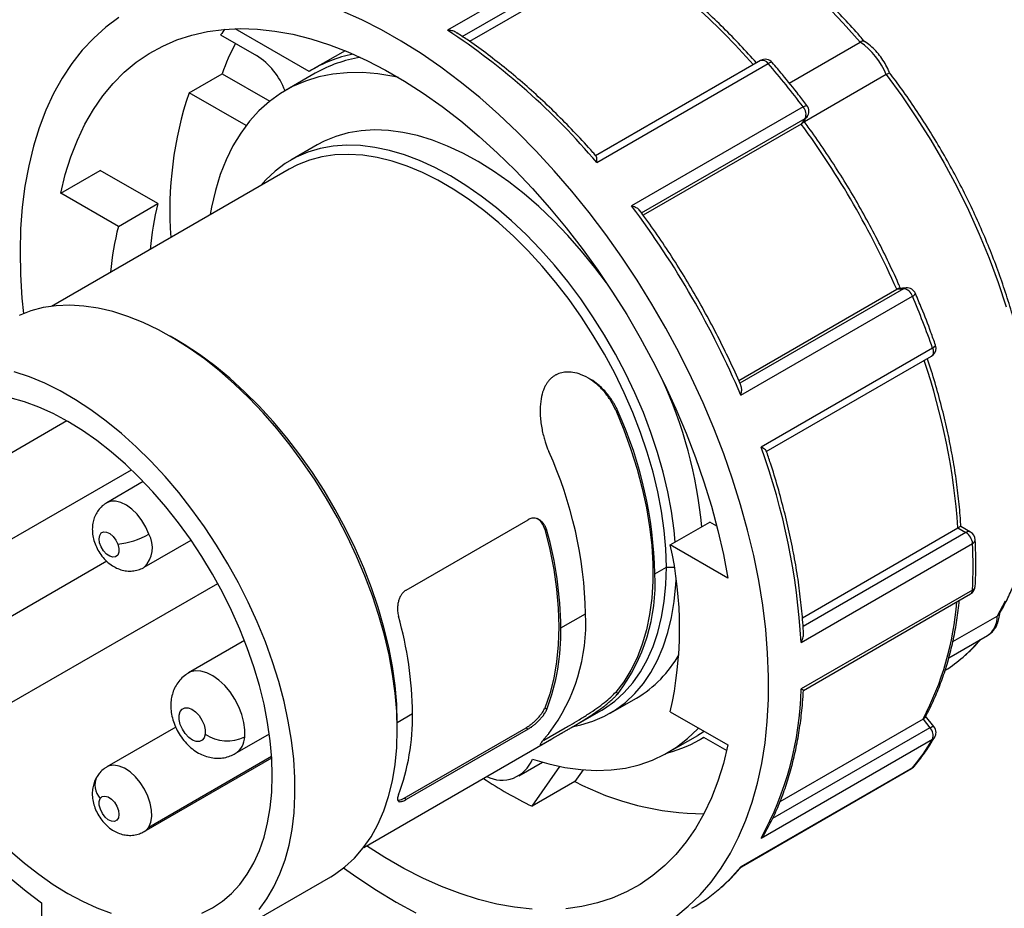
# Model space of a CAD drawing. Header units: inches. Extents: x 0 to 33, y 0 to 25.5.
# Tile 7 of 9: x 26 to 30.2, y 18.7 to 22.5. Entities that reach past the tile are written whole.
import ezdxf

# ---------------------------------------------------------------- set-up
doc = ezdxf.new("R2010")
doc.units = ezdxf.units.IN
doc.header["$LTSCALE"] = 3
doc.header["$MEASUREMENT"] = 0

msp = doc.modelspace()

# ---------------------------------------------------------------- linework, layer by layer
for p, q in [((28.563747, 22.846376), (27.839937, 22.428529)), ((27.90242, 22.402087), (28.590088, 22.799069)), ((28.590088, 22.760099), (27.933415, 22.381009)), ((26.882331, 22.409292), (27.034213, 22.321612)), ((27.256699, 22.254498), (26.943969, 22.435032)), ((29.282539, 22.20547), (29.581604, 22.378116)), ((27.407502, 22.341897), (27.272126, 22.263746)), ((29.161605, 22.300331), (28.464083, 21.89766)), ((28.47008, 21.869778), (29.19389, 22.287624)), ((26.749181, 22.164685), (26.888375, 22.24504)), ((26.888375, 22.24504), (27.089804, 22.128757)), ((27.281968, 22.246698), (27.156693, 22.174378)), ((29.691934, 22.240866), (29.346551, 22.04148)), ((26.989696, 22.025838), (26.749181, 22.164685)), ((29.34114, 22.104447), (28.61733, 21.686601)), ((28.659033, 21.657377), (29.350053, 22.056293)), ((29.333179, 22.032285), (28.666394, 21.647359)), ((29.350053, 22.056293), (29.333179, 22.032285)), ((29.340413, 22.038405), (29.358154, 22.063647)), ((27.289556, 21.944227), (27.178201, 21.879943)), ((27.172084, 21.842318), (26.167983, 21.262663)), ((26.207688, 21.740395), (26.374721, 21.836821)), ((26.617959, 21.696402), (26.374721, 21.836821)), ((26.450926, 21.599976), (26.207688, 21.740395)), ((26.450926, 21.599976), (26.617959, 21.696402)), ((29.069376, 20.949822), (29.735966, 21.334637)), ((29.765192, 21.33725), (29.074375, 20.938449)), ((29.735966, 21.334637), (29.765192, 21.33725)), ((29.775606, 21.340588), (29.744884, 21.337841)), ((29.078627, 20.887611), (29.802437, 21.305457)), ((26.695806, 21.121236), (26.669363, 21.136506)), ((29.887452, 21.086341), (29.163642, 20.668494)), ((29.184892, 20.649411), (29.882312, 21.052023)), ((28.55022, 20.823644), (28.560258, 20.817849)), ((26.23364, 20.778923), (25.834243, 20.548356)), ((25.991711, 20.275584), (26.505899, 20.572419)), ((26.556166, 20.522409), (26.402271, 20.433567)), ((27.665786, 20.064581), (28.180804, 20.361895)), ((28.78053, 20.255124), (28.947563, 20.35155)), ((28.976929, 20.334598), (28.947563, 20.35155)), ((29.337837, 19.94792), (29.994752, 20.327149)), ((29.994752, 20.327149), (30.0285, 20.307667)), ((30.048183, 20.309616), (30.006748, 20.333536)), ((28.250488, 20.321657), (28.259411, 20.316506)), ((30.0285, 20.307667), (29.340997, 19.91078)), ((26.559738, 20.160796), (26.757752, 20.275107)), ((29.023769, 20.114706), (28.78053, 20.255124)), ((29.332488, 19.843355), (30.056298, 20.261202)), ((26.402223, 20.18655), (25.834243, 19.858663)), ((28.715363, 20.133584), (28.764081, 20.161709)), ((28.764081, 20.161709), (28.797147, 20.161709)), ((25.991711, 19.585892), (26.870141, 20.092998)), ((30.056298, 20.064858), (29.332488, 19.647012)), ((29.342685, 19.641264), (30.048183, 20.04854)), ((28.318659, 19.904572), (28.423055, 19.964839)), ((29.972571, 19.846796), (30.15972, 19.954834)), ((29.955553, 19.777953), (30.119105, 19.87237)), ((26.983393, 19.851203), (26.747567, 19.715063)), ((28.560258, 19.6284), (28.55022, 19.634194)), ((28.526516, 19.544339), (28.637872, 19.608623)), ((27.628256, 19.506011), (27.692285, 19.542974)), ((28.259411, 19.561045), (28.250488, 19.566196)), ((28.311607, 19.454369), (28.490874, 19.557858)), ((28.78053, 19.551099), (29.023769, 19.41068)), ((27.628256, 19.475476), (27.628256, 19.506011)), ((29.847322, 19.519709), (29.243321, 19.171027)), ((29.847322, 19.519709), (29.876548, 19.483352)), ((29.893313, 19.488214), (29.858148, 19.531959)), ((26.693244, 19.485596), (26.402271, 19.317621)), ((26.944401, 19.374099), (27.088326, 19.457185)), ((27.656619, 19.185823), (28.171637, 19.483137)), ((28.180804, 19.477845), (27.665786, 19.180531)), ((28.171637, 19.483137), (28.180804, 19.477845)), ((28.246319, 19.430317), (28.336411, 19.482326)), ((28.770735, 19.378472), (28.89601, 19.450792)), ((29.876548, 19.483352), (29.2116, 19.099486)), ((27.486774, 18.978203), (28.280446, 19.436381)), ((28.905851, 19.433744), (28.921575, 19.442821)), ((28.921278, 19.442992), (29.018532, 19.386849)), ((29.163642, 19.016818), (29.887452, 19.434665)), ((26.559738, 19.04485), (27.098412, 19.355819)), ((26.579325, 19.064107), (27.09792, 19.363485)), ((28.140865, 19.280108), (28.240865, 19.337838)), ((28.196879, 19.15169), (28.314887, 19.319593)), ((28.412493, 19.305468), (28.377832, 19.256152)), ((29.802437, 19.313704), (29.078627, 18.895858)), ((29.080627, 18.896032), (29.798795, 19.310622)), ((28.377832, 19.256152), (28.196879, 19.15169)), ((27.665786, 19.180531), (27.656619, 19.185823)), ((29.079775, 18.895455), (29.345627, 19.048928)), ((29.345627, 19.048928), (29.347675, 19.050195)), ((29.346794, 19.049687), (29.345627, 19.048928)), ((29.078627, 18.895858), (29.08036, 18.896471)), ((26.9158, 18.6054), (27.347302, 18.854501)), ((26.12635, 18.744323), (26.12635, 18.669323))]:
    msp.add_line(p, q)
at = {"flags": 128}
for points in [[(28.128016, 23.051016), (28.157791, 23.060488), (28.222505, 23.076031), (28.289809, 23.085578), (28.359468, 23.089095), (28.431241, 23.08657), (28.504877, 23.078011), (28.580119, 23.063448), (28.656705, 23.042933), (28.734368, 23.016537), (28.812839, 22.984351), (28.891843, 22.946488), (28.971104, 22.903079), (29.050348, 22.854277), (29.129298, 22.800251), (29.207678, 22.741188), (29.285216, 22.677296), (29.361641, 22.608797), (29.436687, 22.535929), (29.510094, 22.458946), (29.581604, 22.378116)], [(28.803146, 18.686673), (28.856537, 18.729964), (28.906463, 18.778408), (28.952785, 18.831871), (28.995373, 18.890202), (29.034109, 18.95324), (29.068884, 19.020808), (29.099601, 19.092717), (29.126175, 19.168767), (29.148531, 19.248745), (29.166607, 19.332428), (29.180352, 19.419583), (29.189728, 19.509965), (29.194708, 19.603323), (29.19528, 19.699395), (29.191441, 19.797915), (29.183202, 19.898605), (29.170586, 20.001186), (29.153628, 20.105371), (29.132375, 20.210868), (29.106888, 20.317384), (29.077237, 20.424621), (29.043504, 20.532279), (29.005785, 20.640058), (28.964184, 20.747656), (28.918817, 20.854774), (28.869812, 20.961113), (28.817305, 21.066375), (28.761443, 21.170266), (28.702381, 21.272496), (28.640285, 21.37278), (28.575328, 21.470838), (28.507692, 21.566396), (28.437564, 21.659187), (28.365142, 21.748952), (28.290627, 21.835441), (28.214228, 21.918411), (28.136157, 21.997631), (28.056633, 22.072881), (27.975878, 22.143949), (27.894117, 22.210638), (27.811579, 22.27276), (27.728494, 22.330144), (27.645094, 22.382628), (27.561612, 22.430065), (27.478282, 22.472324), (27.395334, 22.509287)], [(26.453108, 22.481952), (26.398224, 22.440991), (26.346741, 22.394821), (26.298801, 22.343571), (26.254538, 22.287383), (26.214077, 22.226416), (26.177529, 22.160838), (26.144997, 22.090834), (26.116573, 22.016598), (26.092334, 21.938339), (26.07235, 21.856273), (26.056675, 21.770632), (26.045353, 21.681653), (26.038417, 21.589586), (26.035885, 21.494687), (26.037765, 21.397222), (26.044051, 21.297462), (26.05039, 21.232445)], [(26.207688, 21.740395), (26.226803, 21.819171), (26.250212, 21.894104), (26.27784, 21.964962), (26.309603, 22.031525), (26.345403, 22.09359), (26.385128, 22.150962), (26.428657, 22.203466), (26.475854, 22.250938), (26.526575, 22.293233), (26.580661, 22.330219), (26.637946, 22.361783), (26.698253, 22.387826), (26.761395, 22.408268), (26.827178, 22.423046), (26.895398, 22.432114)], [(26.895398, 22.432114), (26.965496, 22.435442), (27.037585, 22.433078), (27.111442, 22.425029), (27.186844, 22.411319), (27.263557, 22.391991), (27.341349, 22.367104), (27.419981, 22.336734), (27.499211, 22.300973), (27.578798, 22.259932), (27.658498, 22.213735), (27.738067, 22.162525), (27.817262, 22.106458), (27.89584, 22.045705), (27.973561, 21.980453), (28.050186, 21.910901), (28.125482, 21.837262), (28.199218, 21.759761), (28.271168, 21.678637), (28.341112, 21.594136), (28.408836, 21.506517), (28.474132, 21.41605), (28.536802, 21.32301), (28.596652, 21.227682), (28.653501, 21.130359), (28.707173, 21.031337), (28.757505, 20.93092), (28.804342, 20.829416), (28.847541, 20.727135), (28.886971, 20.62439), (28.92251, 20.521495), (28.954049, 20.418766), (28.981493, 20.316516), (29.004756, 20.215059), (29.023769, 20.114706)], [(29.211145, 22.291898), (29.209885, 22.292723), (29.207233, 22.292948), (29.203585, 22.292146), (29.199079, 22.290349), (29.19389, 22.287624)], [(27.633625, 22.228699), (27.613184, 22.233126), (27.546097, 22.244157), (27.480637, 22.249469), (27.417059, 22.249042), (27.355612, 22.242877), (27.296533, 22.230998), (27.240054, 22.213452), (27.186395, 22.190307), (27.135764, 22.161653), (27.088359, 22.127602), (27.044365, 22.088286), (27.003953, 22.043859), (26.96728, 21.994493), (26.93449, 21.940382), (26.90571, 21.881736), (26.881052, 21.818783), (26.860613, 21.751768), (26.844471, 21.680954), (26.838968, 21.650014)], [(29.691934, 22.240866), (29.757348, 22.151363), (29.820005, 22.059085), (29.879686, 21.964354), (29.936182, 21.8675), (29.989298, 21.76886), (30.038849, 21.668778), (30.08466, 21.567602), (30.126574, 21.465686), (30.164444, 21.363384), (30.198137, 21.261053)], [(29.34114, 22.104447), (29.346279, 22.107234), (29.350637, 22.109215), (29.354045, 22.110315), (29.356374, 22.110492), (29.357407, 22.109951)], [(29.358154, 22.063647), (29.35502, 22.060005), (29.350053, 22.056293)], [(28.511132, 21.361906), (28.46261, 21.426714), (28.406238, 21.496239), (28.34782, 21.562435), (28.287626, 21.624998), (28.225935, 21.683636), (28.163031, 21.738081), (28.099205, 21.788079), (28.034753, 21.833399), (27.969973, 21.873833), (27.905163, 21.909192), (27.840625, 21.939314), (27.776655, 21.964059), (27.713551, 21.983314), (27.651602, 21.996988), (27.591098, 22.005018), (27.532315, 22.007369), (27.475528, 22.004027), (27.420998, 21.99501), (27.368976, 21.980359), (27.319705, 21.960141), (27.289556, 21.944227)], [(28.801643, 20.267312), (28.796958, 20.316761), (28.785896, 20.397236), (28.770481, 20.479178), (28.750786, 20.562207), (28.726902, 20.645935), (28.69894, 20.729972), (28.667031, 20.813926), (28.631323, 20.897405), (28.591984, 20.98002), (28.549196, 21.061386), (28.50316, 21.141124), (28.454088, 21.218862), (28.402212, 21.294238), (28.347772, 21.366899), (28.291021, 21.436507), (28.232226, 21.502738), (28.17166, 21.565284), (28.109604, 21.623851), (28.04635, 21.678167), (27.982191, 21.72798), (27.917426, 21.773056), (27.852358, 21.813185), (27.787291, 21.848182), (27.722526, 21.877881), (27.658367, 21.902145), (27.595112, 21.920861), (27.533057, 21.933941), (27.472491, 21.941324), (27.413695, 21.942977), (27.356945, 21.938891), (27.302505, 21.929085), (27.250628, 21.913605), (27.201557, 21.892523), (27.15552, 21.865938), (27.112733, 21.833974), (27.073393, 21.796779), (27.052631, 21.773359)], [(28.764081, 20.161709), (28.761809, 20.238143), (28.755005, 20.316828), (28.743701, 20.397381), (28.727953, 20.479408), (28.707838, 20.56251), (28.683453, 20.646282), (28.654917, 20.730317), (28.62237, 20.814204), (28.58597, 20.897536), (28.545893, 20.979905), (28.502337, 21.060911), (28.455511, 21.14016), (28.405646, 21.217264), (28.352983, 21.291849), (28.29778, 21.36355), (28.240305, 21.43202), (28.180838, 21.496923), (28.119669, 21.557944), (28.057096, 21.614786), (27.993424, 21.667172), (27.928963, 21.714846), (27.864027, 21.757577), (27.798932, 21.795155), (27.733996, 21.827398), (27.669535, 21.854149), (27.605862, 21.875278), (27.543289, 21.890681), (27.482121, 21.900284), (27.422654, 21.90404), (27.365178, 21.90193), (27.309975, 21.893964), (27.257312, 21.880183), (27.207447, 21.860652), (27.172084, 21.842318)], [(29.765192, 21.33725), (29.770891, 21.339696), (29.775606, 21.340588)], [(27.628256, 19.475476), (27.626066, 19.551535), (27.619507, 19.629776), (27.608608, 19.70984), (27.59342, 19.791362), (27.574011, 19.87397), (27.55047, 19.957286), (27.522905, 20.04093), (27.491442, 20.124521), (27.456224, 20.207676), (27.417412, 20.290015), (27.375184, 20.371163), (27.329732, 20.450749), (27.281263, 20.52841), (27.23, 20.603791), (27.176175, 20.676547), (27.120036, 20.746348), (27.061838, 20.812873), (27.001847, 20.875819), (26.940337, 20.934898), (26.877589, 20.989842), (26.813889, 21.040398), (26.749529, 21.086337), (26.684802, 21.127447), (26.620004, 21.163542), (26.55543, 21.194457), (26.491376, 21.220051), (26.428134, 21.240206), (26.365993, 21.254831), (26.305236, 21.263858), (26.246142, 21.267248), (26.188979, 21.264983), (26.13401, 21.257075), (26.081484, 21.243559), (26.031642, 21.224498)], [(27.628256, 19.506011), (27.625984, 19.582445), (27.61918, 19.66113), (27.607876, 19.741683), (27.592128, 19.82371), (27.572013, 19.906812), (27.547628, 19.990585), (27.519092, 20.074619), (27.486545, 20.158506), (27.450145, 20.241838), (27.410068, 20.324207), (27.366511, 20.405213), (27.319686, 20.484462), (27.269821, 20.561566), (27.217158, 20.636151), (27.161955, 20.707852), (27.10448, 20.776322), (27.045013, 20.841225), (26.983844, 20.902247), (26.921271, 20.959089), (26.857599, 21.011474), (26.793138, 21.059148), (26.728201, 21.101879), (26.695806, 21.121236)], [(29.887452, 21.086341), (29.889382, 21.079563), (29.890353, 21.07302), (29.890331, 21.066946), (29.889315, 21.06156), (29.887343, 21.057054), (29.884484, 21.05359), (29.882312, 21.052023)], [(29.887452, 21.086341), (29.892406, 21.089472), (29.896216, 21.092474), (29.898735, 21.095232), (29.899866, 21.09764), (29.899782, 21.099142)], [(27.044791, 18.715865), (27.078119, 18.761318), (27.107564, 18.811477), (27.13299, 18.86611), (27.154281, 18.924966), (27.171336, 18.987772), (27.184079, 19.054238), (27.192449, 19.124057), (27.196409, 19.196906), (27.19594, 19.272449), (27.191044, 19.350338), (27.181743, 19.430211), (27.168082, 19.5117), (27.150122, 19.594429), (27.127946, 19.678015), (27.101658, 19.762073), (27.071379, 19.846213), (27.037249, 19.930048), (26.999424, 20.01319), (26.958081, 20.095254), (26.913409, 20.175862), (26.865616, 20.254642), (26.814922, 20.331228), (26.761561, 20.405268), (26.705781, 20.47642), (26.647837, 20.544355), (26.587999, 20.608758), (26.526543, 20.669333), (26.463753, 20.725799), (26.399918, 20.777896), (26.335333, 20.825383), (26.270298, 20.86804), (26.205112, 20.905671), (26.140077, 20.938102), (26.075492, 20.965183), (26.011657, 20.986788)], [(27.100709, 19.28182), (27.098511, 19.354184), (27.091925, 19.428717), (27.080987, 19.505041), (27.065752, 19.582766), (27.046297, 19.661496), (27.022721, 19.74083), (26.995146, 19.820364), (26.96371, 19.899692), (26.928576, 19.97841), (26.88992, 20.056118), (26.847941, 20.132418), (26.802853, 20.206923), (26.754884, 20.279252), (26.70428, 20.349038), (26.651299, 20.415924), (26.59621, 20.479569), (26.539294, 20.53965), (26.480841, 20.59586), (26.42115, 20.647912), (26.360523, 20.695542), (26.299271, 20.738507), (26.237705, 20.776587), (26.176139, 20.80959), (26.114887, 20.837345), (26.05426, 20.859713), (25.994569, 20.876579)], [(28.55022, 20.823644), (28.584148, 20.741046), (28.614203, 20.658114), (28.64024, 20.575249), (28.662132, 20.492852), (28.679774, 20.41132), (28.693081, 20.331048), (28.701988, 20.252424), (28.706452, 20.175827), (28.706452, 20.101629), (28.701988, 20.030187), (28.693081, 19.961846), (28.679774, 19.896938), (28.662132, 19.835775), (28.64024, 19.778654), (28.614203, 19.725851), (28.584148, 19.67762), (28.55022, 19.634194)], [(26.579325, 20.300791), (26.566308, 20.330593), (26.549562, 20.358934), (26.529819, 20.384577), (26.507944, 20.406399), (26.484891, 20.423449), (26.461668, 20.43498), (26.43929, 20.440489), (26.418735, 20.439734), (26.402193, 20.433523)], [(26.448278, 20.258358), (26.452645, 20.240785), (26.452544, 20.22497), (26.447985, 20.212626), (26.439463, 20.205092), (26.4279, 20.203183), (26.41455, 20.207106), (26.400859, 20.216436), (26.388311, 20.230163), (26.378266, 20.246798), (26.371813, 20.26454), (26.36965, 20.281464), (26.372012, 20.295738), (26.378643, 20.305815), (26.388825, 20.310602), (26.401454, 20.309581), (26.415161, 20.302863), (26.428462, 20.291175), (26.439914, 20.275784), (26.448278, 20.258358)], [(28.250488, 20.321657), (28.271872, 20.236166), (28.288621, 20.151756), (28.300648, 20.06887), (28.307889, 19.987941), (28.310307, 19.909394), (28.307889, 19.833637), (28.300648, 19.761069), (28.288621, 19.692069), (28.271872, 19.626998), (28.250488, 19.566196)], [(28.490874, 19.557858), (28.502337, 19.564709), (28.545893, 19.595426), (28.58597, 19.631524), (28.62237, 19.672828), (28.654917, 19.719137), (28.683453, 19.770226), (28.707838, 19.825844), (28.727953, 19.885721), (28.743701, 19.949566), (28.755005, 20.017068), (28.761809, 20.087897), (28.764081, 20.161709)], [(28.371422, 19.4889), (28.402212, 19.495198), (28.454088, 19.510677), (28.50316, 19.531759), (28.549196, 19.558344), (28.591984, 19.590309), (28.631323, 19.627504), (28.667031, 19.669756), (28.69894, 19.716868), (28.726902, 19.768621), (28.750786, 19.824773), (28.770481, 19.885062), (28.785896, 19.949207), (28.796958, 20.01691), (28.803616, 20.087854), (28.804693, 20.108416)], [(30.193967, 20.017641), (30.15972, 19.954834)], [(30.08771, 19.854246), (30.051215, 19.814529), (30.016019, 19.781571)], [(26.984141, 19.445236), (26.984905, 19.474443), (26.980939, 19.506039), (26.972377, 19.538947), (26.959511, 19.572047), (26.942779, 19.604212), (26.922751, 19.634346), (26.900108, 19.661423), (26.875623, 19.684522), (26.850128, 19.702854), (26.824491, 19.715797), (26.799587, 19.72291), (26.776263, 19.723949), (26.755313, 19.718881), (26.747702, 19.715141)], [(26.81773, 19.45663), (26.81358, 19.441365), (26.805289, 19.430555), (26.793529, 19.425077), (26.779252, 19.425375), (26.763616, 19.431424), (26.747886, 19.442735), (26.733338, 19.458391), (26.72115, 19.477123), (26.712309, 19.497415), (26.707532, 19.517621), (26.707205, 19.536106), (26.711355, 19.551372), (26.719646, 19.562181), (26.731406, 19.567659), (26.745683, 19.567361), (26.761319, 19.561312), (26.777048, 19.550001), (26.791597, 19.534346), (26.803785, 19.515613), (26.812626, 19.495322), (26.817403, 19.475115), (26.81773, 19.45663)], [(27.347302, 18.854501), (27.363143, 18.864084), (27.40729, 18.895885), (27.447899, 18.933119), (27.484774, 18.975609), (27.517739, 19.02315), (27.546635, 19.075515), (27.571325, 19.132452), (27.591688, 19.193688), (27.607629, 19.25893), (27.61907, 19.327865), (27.625956, 19.400163), (27.628256, 19.475476)], [(28.19871, 19.350964), (28.267938, 19.330443), (28.33598, 19.315556), (28.402572, 19.30636), (28.467454, 19.302893), (28.530373, 19.305166), (28.591085, 19.313173), (28.649352, 19.32688), (28.704948, 19.346235), (28.757655, 19.371163), (28.80727, 19.401566), (28.853597, 19.437325), (28.896457, 19.478303), (28.900024, 19.482117)], [(28.924132, 19.4682), (28.918668, 19.464629), (28.89601, 19.450792)], [(29.876548, 19.483352), (29.881712, 19.486107), (29.886142, 19.487995), (29.889668, 19.488943), (29.892156, 19.488915), (29.893313, 19.488214)], [(29.023769, 19.41068), (29.004725, 19.332164), (28.981417, 19.257463), (28.953917, 19.186809), (28.922309, 19.120418), (28.88669, 19.058494), (28.84717, 19.001227), (28.80387, 18.948792), (28.756923, 18.901351), (28.706472, 18.859049), (28.652673, 18.822016), (28.595691, 18.790366), (28.535701, 18.764196), (28.472887, 18.743586), (28.407442, 18.728599), (28.339566, 18.719283)], [(26.579325, 19.064107), (26.588046, 19.083997), (26.592088, 19.108138), (26.591276, 19.135473), (26.585644, 19.164808), (26.575439, 19.194861), (26.561107, 19.224319), (26.543274, 19.251893), (26.522719, 19.27638), (26.500341, 19.296708), (26.477118, 19.311989), (26.454065, 19.321556), (26.432189, 19.324991), (26.412447, 19.322142), (26.402325, 19.317652)], [(29.802437, 19.313704), (29.799155, 19.310837), (29.798795, 19.310622)], [(29.802437, 19.313704), (29.80742, 19.317436), (29.809316, 19.319465)], [(26.802853, 18.700615), (26.847941, 18.723062), (26.88992, 18.750894), (26.928576, 18.783971), (26.96371, 18.822124), (26.995146, 18.865157), (27.022721, 18.912853), (27.046297, 18.964968), (27.065752, 19.021236), (27.080987, 19.08137), (27.091925, 19.145065), (27.098511, 19.211995), (27.100709, 19.28182)], [(26.374537, 19.184981), (26.3829, 19.192751), (26.394353, 19.194919), (26.407653, 19.19125), (26.421361, 19.182143), (26.433989, 19.168583), (26.444171, 19.15204), (26.450802, 19.134307), (26.453164, 19.117306), (26.451001, 19.102879), (26.444548, 19.092588), (26.434503, 19.087551), (26.421955, 19.088311), (26.408265, 19.094788), (26.394915, 19.106278), (26.383352, 19.121537), (26.374829, 19.138912), (26.37027, 19.156519), (26.370169, 19.172451), (26.374537, 19.184981)], [(26.559582, 19.04476), (26.566308, 19.049335), (26.579325, 19.064107)], [(25.994569, 18.964184), (26.05426, 18.912131), (26.114887, 18.864501), (26.176139, 18.821537), (26.237705, 18.783456), (26.299271, 18.750454), (26.360523, 18.722698), (26.42115, 18.70033)], [(28.197364, 18.717754), (28.123474, 18.725548), (28.048026, 18.73902), (27.971251, 18.758129), (27.893384, 18.782818), (27.814665, 18.81301), (27.735335, 18.848612), (27.655638, 18.889515), (27.575818, 18.935594), (27.498608, 18.985035)], [(27.401799, 18.891481), (27.456742, 18.852222), (27.539995, 18.796997), (27.62346, 18.746738), (27.706904, 18.701586)], [(29.078627, 18.895858), (29.032022, 18.844673), (28.989903, 18.805196)], [(25.998261, 18.845848), (26.061899, 18.792805), (26.12635, 18.744323)]]:
    msp.add_lwpolyline(points, dxfattribs=at)
for centre, radius, start, end in [((27.017586, 20.433099), 2.808503, 41.19074, 55.950609), ((27.486428, 21.939321), 0.765379, 139.871226, 142.118066), ((26.237195, 19.9863), 2.921175, 40.148206, 56.72463), ((27.815995, 21.905716), 0.987734, 151.782219, 159.907439), ((29.409253, 22.126599), 0.304902, 22.009767, 55.579376), ((26.869596, 22.065894), 0.304122, 20.612506, 57.22879), ((27.552251, 21.776231), 0.562219, 101.345474, 121.714607), ((27.561641, 21.757302), 0.563671, 99.145362, 119.746512), ((29.181289, 22.266234), 0.03937, 40.677748, 119.997312), ((29.169147, 22.272124), 0.029197, 32.064652, 104.969666), ((26.454459, 19.934719), 3.611184, 36.929773, 40.659371), ((28.216764, 21.670375), 1.548593, 161.385492, 184.311823), ((29.325943, 22.086285), 0.03937, 0, 36.946459), ((29.30754, 22.073327), 0.045798, 338.165862, 42.805976), ((29.325943, 22.086285), 0.03937, 324.899329, 0), ((26.35137, 19.845638), 3.69765, 23.746324, 36.253676), ((27.796333, 21.394856), 1.216345, 165.646006, 174.884744), ((25.548943, 19.382406), 3.837227, 23.095418, 36.904582), ((27.6293, 21.29843), 1.216345, 165.646006, 174.884744), ((29.758692, 21.291923), 0.045791, 17.191429, 81.839134), ((29.779112, 21.301374), 0.03937, 23.053698, 95.109518), ((29.795017, 21.326914), 0.022703, 289.076352, 333.518696), ((26.479778, 19.890253), 3.611491, 19.340987, 23.070373), ((29.862628, 21.086119), 0.03937, 299.997312, 0), ((29.862628, 21.086119), 0.03937, 0, 19.322621), ((27.192789, 20.128694), 2.808982, 4.051321, 18.809706), ((27.014841, 20.15642), 1.906224, 5.272764, 24.856336), ((26.950428, 20.093232), 1.765396, 1.309758, 24.233478), ((26.4156, 19.676324), 2.921666, 3.277379, 19.851936), ((26.65812, 19.924486), 1.765396, 1.309758, 24.233478), ((26.413013, 20.590841), 0.334348, 276.054411, 299.829656), ((26.478261, 20.243497), 0.116175, 314.727052, 29.549411), ((26.742539, 19.888109), 1.576206, 0.598452, 15.770795), ((30.040032, 20.291569), 0.019802, 65.692881, 125.617577), ((29.99554, 20.2564), 0.060948, 4.518529, 57.262793), ((30.0285, 20.27552), 0.03937, 2.601908, 60.002688), ((27.227289, 19.903112), 1.59263, 347.230701, 12.769299), ((30.049004, 20.278605), 0.01887, 292.740759, 356.055195), ((27.952649, 20.16303), 2.105938, 357.328096, 2.671904), ((27.946556, 20.093225), 0.769866, 322.859284, 3.00504), ((30.0285, 20.082636), 0.03937, 299.997312, 357.254232), ((30.047668, 20.083243), 0.020309, 295.145795, 352.978357), ((30.037442, 20.064058), 0.018873, 304.688484, 2.430615), ((28.700907, 20.118846), 1.293534, 332.407611, 355.400173), ((26.116165, 19.526511), 1.576206, 0.598452, 15.770795), ((27.654248, 19.924479), 0.769866, 322.859284, 3.00504), ((30.068514, 19.94852), 0.091424, 303.598022, 3.960262), ((27.388586, 19.888108), 0.930219, 339.414924, 1.014175), ((28.387773, 20.03146), 0.491264, 300.603407, 330.965203), ((29.593463, 20.266524), 0.643221, 302.890234, 311.066796), ((27.962645, 19.676315), 1.370157, 331.22774, 358.774532), ((26.762212, 19.526509), 0.930219, 339.414924, 1.014175), ((26.910646, 19.59276), 0.164817, 235.684275, 296.482007), ((29.841708, 19.449985), 0.048241, 341.483885, 43.763051), ((29.862628, 19.463547), 0.03937, 0, 38.794572), ((29.862628, 19.463547), 0.03937, 329.495617, 0), ((26.895584, 19.448045), 0.088601, 303.375998, 358.183435), ((28.628726, 19.91467), 0.555038, 284.699191, 301.808727), ((29.110776, 19.89018), 0.900399, 320.189975, 329.608682), ((29.875348, 19.45614), 0.024651, 299.405908, 329.322602), ((28.069294, 19.400641), 0.138623, 242.562811, 339.000486), ((29.779112, 19.344718), 0.03937, 299.997312, 320.080309), ((26.431375, 19.240714), 0.079603, 152.469961, 224.437761), ((29.032937, 20.848713), 1.891792, 236.592793, 243.772298), ((28.928597, 20.305505), 1.185109, 242.306721, 269.695825), ((28.494993, 19.373167), 0.753344, 300.025685, 311.067738)]:
    msp.add_arc(centre, radius, start, end)
msp.add_ellipse((30.093386, 22.005859), major_axis=(-0.509719, 1.442633), ratio=0.66654966, start_param=3.2649542, end_param=6.17571946)
for points, knots in [([(29.601064, 22.379625), (29.594373, 22.387506), (29.566162, 22.420731), (29.515136, 22.477152), (29.447492, 22.547449), (29.378369, 22.614191), (29.308034, 22.677289), (29.236666, 22.736526), (29.164472, 22.791734), (29.091653, 22.842744), (29.018415, 22.8894), (28.944964, 22.931558), (28.871509, 22.969082), (28.798261, 23.001851), (28.725435, 23.029753), (28.653249, 23.052691), (28.581922, 23.070581), (28.511676, 23.083359), (28.442735, 23.090978), (28.375331, 23.093401), (28.309665, 23.090669), (28.246032, 23.082638), (28.186776, 23.07046), (28.149931, 23.058448), (28.132694, 23.052829)], [0, 0, 0, 0, 0.01468462, 0.06191119, 0.10915144, 0.156404, 0.20367022, 0.25095121, 0.29824772, 0.34555994, 0.39288733, 0.44022826, 0.4875797, 0.53493648, 0.58228836, 0.6296239, 0.67692813, 0.7241825, 0.7713654, 0.81845356, 0.86542463, 0.91226073, 0.95895261, 1, 1, 1, 1]), ([(29.144893, 22.290683), (29.122409, 22.315509), (29.076435, 22.366271), (29.004989, 22.438849), (28.931277, 22.509213), (28.856338, 22.575802), (28.780411, 22.63858), (28.703659, 22.697162), (28.643883, 22.739651), (28.609714, 22.761937), (28.601444, 22.767331)], [0, 0, 0, 0, 0.13147235, 0.26882439, 0.40620688, 0.54362277, 0.68107444, 0.81856345, 0.95609018, 1, 1, 1, 1]), ([(27.879677, 22.416676), (27.878082, 22.417942), (27.872168, 22.422638), (27.858046, 22.426785), (27.845981, 22.427947), (27.839937, 22.428529)], [0, 0, 0, 0, 0.15552625, 0.57694592, 1, 1, 1, 1]), ([(28.467484, 21.896778), (28.462846, 21.902121), (28.434656, 21.934587), (28.381712, 21.992067), (28.308123, 22.067699), (28.233072, 22.139717), (28.156834, 22.208079), (28.07957, 22.272626), (28.001458, 22.333), (27.934812, 22.381105), (27.894155, 22.407667), (27.879893, 22.416984)], [0, 0, 0, 0, 0.02543862, 0.15458878, 0.28376958, 0.41297715, 0.5422141, 0.67148254, 0.80078393, 0.93011879, 1, 1, 1, 1]), ([(29.598932, 22.38073), (29.598579, 22.381195), (29.597056, 22.383201), (29.590903, 22.382554), (29.584703, 22.379595), (29.581604, 22.378116)], [0, 0, 0, 0, 0.13133259, 0.56579942, 1, 1, 1, 1]), ([(29.70601, 22.249045), (29.704675, 22.252336), (29.699256, 22.265693), (29.687223, 22.288505), (29.669057, 22.3162), (29.648192, 22.341411), (29.625155, 22.363298), (29.608451, 22.375854), (29.599634, 22.381085), (29.599304, 22.38128)], [0, 0, 0, 0, 0.06048089, 0.24548086, 0.43061668, 0.61639014, 0.80348471, 0.99265929, 1, 1, 1, 1]), ([(29.357408, 22.109949), (29.34574, 22.125305), (29.311932, 22.169799), (29.263194, 22.230614), (29.225505, 22.27499), (29.211146, 22.291896)], [0, 0, 0, 0, 0.24598109, 0.71274271, 1, 1, 1, 1]), ([(29.691934, 22.240866), (29.695584, 22.242974), (29.702884, 22.247191), (29.706705, 22.249391), (29.705905, 22.249004), (29.705804, 22.248955)], [0, 0, 0, 0, 0.466120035, 0.932502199, 1, 1, 1, 1]), ([(30.168324, 19.963268), (30.171594, 19.968648), (30.186272, 19.99279), (30.209774, 20.038537), (30.237328, 20.101893), (30.260996, 20.169077), (30.280856, 20.239739), (30.296805, 20.313704), (30.308804, 20.39073), (30.316819, 20.470581), (30.320832, 20.55301), (30.320838, 20.637767), (30.316845, 20.724597), (30.308875, 20.813241), (30.29696, 20.90344), (30.281141, 20.994931), (30.261472, 21.087449), (30.238017, 21.180726), (30.210848, 21.274494), (30.180049, 21.368482), (30.145713, 21.462419), (30.107942, 21.556034), (30.066849, 21.649057), (30.022554, 21.74122), (29.975187, 21.832258), (29.924883, 21.921902), (29.871804, 22.009913), (29.816039, 22.095958), (29.760842, 22.175947), (29.72327, 22.226029), (29.705977, 22.24908)], [0, 0, 0, 0, 0.01048389, 0.04704952, 0.08368233, 0.12040362, 0.15719711, 0.19404582, 0.23093385, 0.26784745, 0.30477548, 0.34170939, 0.3786413, 0.41556744, 0.45248543, 0.48939402, 0.52629273, 0.56318166, 0.60006131, 0.63693249, 0.67379617, 0.71065346, 0.74750557, 0.78435373, 0.82119922, 0.85804335, 0.89488742, 0.93173249, 0.96857971, 1, 1, 1, 1]), ([(29.340208, 22.038552), (29.3397, 22.037744), (29.338329, 22.035562), (29.335168, 22.033551), (29.333179, 22.032285)], [0, 0, 0, 0, 0.37058982, 1, 1, 1, 1]), ([(29.752027, 21.33848), (29.748975, 21.345529), (29.731629, 21.3856), (29.697741, 21.458215), (29.649146, 21.555735), (29.597416, 21.651993), (29.542837, 21.746763), (29.485535, 21.839826), (29.425561, 21.930823), (29.378235, 21.998771), (29.350656, 22.035958), (29.344514, 22.04424)], [0, 0, 0, 0, 0.02846521, 0.16180155, 0.29513824, 0.4284687, 0.56179659, 0.69512563, 0.82845835, 0.96179844, 1, 1, 1, 1]), ([(28.47008, 21.869778), (28.470239, 21.874443), (28.470556, 21.883767), (28.469602, 21.893509), (28.467777, 21.895586), (28.467062, 21.8964)], [0, 0, 0, 0, 0.37859399, 0.75669518, 1, 1, 1, 1]), ([(28.651928, 21.666485), (28.650231, 21.668695), (28.646119, 21.674048), (28.633554, 21.681019), (28.62274, 21.684739), (28.61733, 21.686601)], [0, 0, 0, 0, 0.25998302, 0.62975054, 1, 1, 1, 1]), ([(29.079049, 20.927658), (29.076245, 20.934157), (29.058917, 20.974329), (29.024828, 21.04771), (28.975549, 21.14722), (28.923116, 21.245491), (28.867821, 21.342301), (28.809786, 21.437437), (28.749055, 21.53054), (28.696413, 21.606999), (28.663381, 21.651584), (28.652194, 21.666685)], [0, 0, 0, 0, 0.02504837, 0.15483443, 0.28462076, 0.41440106, 0.54417865, 0.67395686, 0.8037381, 0.93352555, 1, 1, 1, 1]), ([(29.744908, 21.337601), (29.743963, 21.337564), (29.741383, 21.337462), (29.738067, 21.335733), (29.735966, 21.334637)], [0, 0, 0, 0, 0.3664623, 1, 1, 1, 1]), ([(29.899781, 21.099146), (29.893405, 21.117036), (29.874933, 21.168869), (29.846874, 21.24151), (29.824036, 21.296026), (29.815338, 21.316791)], [0, 0, 0, 0, 0.24601807, 0.71281145, 1, 1, 1, 1]), ([(30.006734, 20.333368), (30.006323, 20.341015), (30.004256, 20.379525), (29.99777, 20.450194), (29.985688, 20.54585), (29.969567, 20.642915), (29.949607, 20.741051), (29.925903, 20.840031), (29.898219, 20.939596), (29.877643, 21.007158), (29.865969, 21.041437), (29.865641, 21.042399)], [0, 0, 0, 0, 0.03407104, 0.17157617, 0.30906047, 0.4465156, 0.58393996, 0.72133362, 0.85869785, 0.99603474, 1, 1, 1, 1]), ([(28.294328, 20.971395), (28.292582, 20.970344), (28.289079, 20.968234), (28.284068, 20.964637), (28.279223, 20.960713), (28.274571, 20.956431), (28.270115, 20.951803), (28.265862, 20.946828), (28.261822, 20.941508), (28.258003, 20.935847), (28.254413, 20.929849), (28.25106, 20.923517), (28.244048, 20.908476), (28.235555, 20.881013), (28.230505, 20.841003), (28.231185, 20.793993), (28.236526, 20.753005), (28.244265, 20.718586), (28.250335, 20.696734), (28.25649, 20.678073), (28.262304, 20.662503), (28.266195, 20.653268), (28.26795, 20.649103)], [0, 0, 0, 0, 0.02014642, 0.04043975, 0.0609073, 0.08157572, 0.10247088, 0.1236178, 0.14504065, 0.16676267, 0.18880613, 0.21119237, 0.23394174, 0.34296582, 0.46911041, 0.58024518, 0.73521014, 0.80422197, 0.86520637, 0.91816334, 0.96309376, 1, 1, 1, 1]), ([(28.560258, 20.817849), (28.558995, 20.820706), (28.556296, 20.826807), (28.551601, 20.836333), (28.54601, 20.84679), (28.539386, 20.858071), (28.53163, 20.870073), (28.522622, 20.882663), (28.504861, 20.904926), (28.47966, 20.930071), (28.443158, 20.956581), (28.407237, 20.974711), (28.37596, 20.983116), (28.35459, 20.985191), (28.341143, 20.98513), (28.328323, 20.983699), (28.316208, 20.980914), (28.304787, 20.976945), (28.297794, 20.973234), (28.294328, 20.971395)], [0, 0, 0, 0, 0.02557048, 0.05461969, 0.08714897, 0.12315919, 0.16265098, 0.20562474, 0.25208073, 0.40095934, 0.50539304, 0.6395435, 0.75393771, 0.79776178, 0.84024857, 0.88154721, 0.92182006, 0.96124214, 1, 1, 1, 1]), ([(28.55022, 20.823644), (28.543553, 20.837359), (28.530104, 20.865029), (28.502674, 20.901766), (28.471777, 20.934174), (28.44811, 20.950633), (28.436683, 20.958579)], [0, 0, 0, 0, 0.24965879, 0.50364843, 0.76036239, 1, 1, 1, 1]), ([(29.078627, 20.887611), (29.079721, 20.893233), (29.081904, 20.904457), (29.082156, 20.918751), (29.079606, 20.924934), (29.078566, 20.927456)], [0, 0, 0, 0, 0.3727937, 0.74414716, 1, 1, 1, 1]), ([(29.185371, 20.652439), (29.184587, 20.653967), (29.182281, 20.658462), (29.171052, 20.664506), (29.163642, 20.668494)], [0, 0, 0, 0, 0.34006725, 1, 1, 1, 1]), ([(29.342654, 19.883767), (29.342295, 19.890685), (29.340303, 19.929031), (29.333942, 20.000101), (29.321963, 20.097473), (29.305928, 20.196284), (29.286062, 20.296194), (29.262414, 20.396984), (29.234885, 20.498399), (29.209179, 20.583679), (29.191587, 20.63508), (29.18562, 20.652514)], [0, 0, 0, 0, 0.028480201, 0.157865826, 0.287233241, 0.416574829, 0.545889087, 0.675175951, 0.804436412, 0.933672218, 1, 1, 1, 1]), ([(26.402467, 20.432848), (26.399144, 20.431123), (26.388363, 20.425525), (26.373553, 20.41132), (26.358814, 20.391839), (26.348579, 20.370063), (26.342029, 20.34641), (26.341233, 20.329867), (26.340821, 20.321288)], [0, 0, 0, 0, 0.083408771, 0.270644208, 0.451174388, 0.628813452, 0.807517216, 1, 1, 1, 1]), ([(28.259411, 20.316506), (28.258946, 20.318115), (28.258015, 20.321336), (28.256326, 20.325986), (28.254424, 20.330485), (28.25229, 20.334808), (28.249935, 20.338941), (28.245603, 20.345537), (28.238682, 20.353669), (28.231517, 20.359195), (28.22391, 20.363681), (28.216078, 20.367001), (28.20542, 20.368554), (28.196188, 20.367789), (28.188254, 20.365728), (28.183274, 20.363166), (28.180804, 20.361895)], [0, 0, 0, 0, 0.04170273, 0.08342512, 0.12516726, 0.16692919, 0.20871099, 0.25051272, 0.37733624, 0.50153502, 0.51123615, 0.63822047, 0.75558653, 0.83855226, 0.91993563, 1, 1, 1, 1]), ([(28.250488, 20.321657), (28.246923, 20.33085), (28.239791, 20.349243), (28.226429, 20.363166), (28.218504, 20.36667), (28.218207, 20.366802)], [0, 0, 0, 0, 0.49023828, 0.98090331, 1, 1, 1, 1]), ([(30.006742, 20.333367), (30.006697, 20.333426), (30.006601, 20.333553), (30.004502, 20.332565), (30.000739, 20.330574), (29.996729, 20.32828), (29.994752, 20.327149)], [0, 0, 0, 0, 0.22412026, 0.48114879, 0.74430022, 1, 1, 1, 1]), ([(26.340821, 20.321288), (26.341089, 20.314435), (26.341717, 20.298432), (26.347314, 20.273167), (26.357528, 20.246043), (26.372181, 20.219893), (26.391027, 20.195653), (26.412908, 20.175434), (26.436625, 20.160155), (26.460797, 20.150067), (26.485529, 20.144853), (26.510371, 20.144412), (26.534294, 20.14929), (26.551256, 20.155165), (26.558993, 20.160658), (26.560122, 20.161459)], [0, 0, 0, 0, 0.06394649, 0.14932557, 0.23730794, 0.3270839, 0.41925953, 0.51523692, 0.60028911, 0.6814815, 0.75966222, 0.83612255, 0.91175397, 0.98712048, 1, 1, 1, 1]), ([(30.067824, 20.08075), (30.068461, 20.096511), (30.070305, 20.142163), (30.070445, 20.207677), (30.068551, 20.258096), (30.067829, 20.277307)], [0, 0, 0, 0, 0.24606386, 0.71272598, 1, 1, 1, 1]), ([(27.665786, 20.064581), (27.664587, 20.063851), (27.662181, 20.062384), (27.658712, 20.059759), (27.655351, 20.056821), (27.652124, 20.053546), (27.649046, 20.049951), (27.644388, 20.043701), (27.638652, 20.03366), (27.633346, 20.01946), (27.629885, 20.003458), (27.628746, 19.9888), (27.629251, 19.975676), (27.63053, 19.965026), (27.632201, 19.958282), (27.633037, 19.954908)], [0, 0, 0, 0, 0.03990575, 0.08011025, 0.1206477, 0.16155143, 0.2028539, 0.24458666, 0.36192747, 0.48892204, 0.60568549, 0.74449143, 0.8295408, 0.91470993, 1, 1, 1, 1]), ([(29.85552, 19.527297), (29.857547, 19.530863), (29.871202, 19.554893), (29.893992, 19.602083), (29.922301, 19.67033), (29.946657, 19.742414), (29.967269, 19.817893), (29.983758, 19.896798), (29.994846, 19.964499), (29.998914, 20.006853), (30.00026, 20.020874)], [0, 0, 0, 0, 0.02602964, 0.17538396, 0.32495748, 0.4748164, 0.62490665, 0.77517385, 0.92556789, 1, 1, 1, 1]), ([(30.119128, 19.872865), (30.124422, 19.876175), (30.136067, 19.883455), (30.150023, 19.899934), (30.161321, 19.920251), (30.168537, 19.943812), (30.171106, 19.961867), (30.171257, 19.97196), (30.17127, 19.972887)], [0, 0, 0, 0, 0.1633372, 0.359255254, 0.557233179, 0.76280034, 0.978200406, 1, 1, 1, 1]), ([(30.168191, 19.963333), (30.168007, 19.962817), (30.166734, 19.959245), (30.162954, 19.956868), (30.15972, 19.954834)], [0, 0, 0, 0, 0.1445387, 1, 1, 1, 1]), ([(29.332488, 19.843355), (29.335233, 19.849525), (29.340718, 19.861853), (29.343925, 19.8764), (29.342619, 19.883057), (29.342483, 19.883746)], [0, 0, 0, 0, 0.47323468, 0.94545964, 1, 1, 1, 1]), ([(30.019958, 19.784681), (30.033727, 19.796935), (30.058388, 19.818883), (30.080398, 19.844377), (30.090119, 19.855637)], [0, 0, 0, 0, 0.55833745, 1, 1, 1, 1]), ([(26.748093, 19.714532), (26.743693, 19.71215), (26.731113, 19.705341), (26.71389, 19.689248), (26.697031, 19.66788), (26.684575, 19.644016), (26.676241, 19.618377), (26.672028, 19.591097), (26.672009, 19.56231), (26.676394, 19.53227), (26.685326, 19.501664), (26.698709, 19.471487), (26.716275, 19.442729), (26.737865, 19.41617), (26.76234, 19.393693), (26.788622, 19.376126), (26.815415, 19.363782), (26.842845, 19.356332), (26.870442, 19.35375), (26.897564, 19.356228), (26.92268, 19.362718), (26.937326, 19.370773), (26.944086, 19.37449)], [0, 0, 0, 0, 0.02643138, 0.0755698, 0.12334355, 0.17054898, 0.21802146, 0.26666385, 0.31735088, 0.37058336, 0.42601685, 0.48248127, 0.53964344, 0.59803772, 0.65838853, 0.71273011, 0.76493914, 0.81509923, 0.86385167, 0.91177433, 0.9592814, 1, 1, 1, 1]), ([(28.294328, 19.444399), (28.296047, 19.445391), (28.299498, 19.447381), (28.304916, 19.4505), (28.310524, 19.453726), (28.31633, 19.457069), (28.322325, 19.460525), (28.328501, 19.464093), (28.334852, 19.467771), (28.341369, 19.471556), (28.348046, 19.475446), (28.354873, 19.479436), (28.361844, 19.483525), (28.378706, 19.493446), (28.407602, 19.510658), (28.443401, 19.53342), (28.479876, 19.557981), (28.507792, 19.579117), (28.529387, 19.597415), (28.542639, 19.60976), (28.552681, 19.619854), (28.557912, 19.625754), (28.560258, 19.6284)], [0, 0, 0, 0, 0.01942466, 0.03899149, 0.05872513, 0.07864964, 0.09878838, 0.11916397, 0.13979826, 0.16071227, 0.18192622, 0.20345945, 0.22533048, 0.24755697, 0.36173862, 0.49547234, 0.59958548, 0.74905249, 0.82786488, 0.89595948, 0.95333682, 1, 1, 1, 1]), ([(28.33641, 19.482327), (28.33664, 19.482459), (28.343498, 19.486407), (28.363608, 19.498084), (28.396977, 19.517824), (28.435182, 19.54167), (28.471073, 19.56585), (28.502714, 19.589548), (28.530093, 19.61271), (28.543549, 19.627074), (28.55022, 19.634194)], [0, 0, 0, 0, 0.00268846, 0.08016885, 0.22718926, 0.3832536, 0.53709996, 0.69340166, 0.84800601, 1, 1, 1, 1]), ([(29.177864, 19.034858), (29.181896, 19.04186), (29.19787, 19.069602), (29.223156, 19.120945), (29.252261, 19.190223), (29.277497, 19.263282), (29.298917, 19.339818), (29.316476, 19.419636), (29.329958, 19.502632), (29.338665, 19.576727), (29.341468, 19.623975), (29.342519, 19.641679)], [0, 0, 0, 0, 0.04235232, 0.16781731, 0.29345776, 0.41932747, 0.54538442, 0.67158603, 0.79789275, 0.92427016, 1, 1, 1, 1]), ([(29.3424, 19.641678), (29.342547, 19.641554), (29.343429, 19.640816), (29.339967, 19.642684), (29.334984, 19.645567), (29.332488, 19.647012)], [0, 0, 0, 0, 0.0908865, 0.54456349, 1, 1, 1, 1]), ([(28.171637, 19.483137), (28.172911, 19.483887), (28.175449, 19.485382), (28.179371, 19.487892), (28.183348, 19.490581), (28.187389, 19.49347), (28.19149, 19.496554), (28.198293, 19.501919), (28.207795, 19.510085), (28.219261, 19.521339), (28.229685, 19.532994), (28.237602, 19.543333), (28.243377, 19.552121), (28.247524, 19.559407), (28.249498, 19.563928), (28.250488, 19.566196)], [0, 0, 0, 0, 0.04164668, 0.082952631, 0.124144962, 0.165452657, 0.207102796, 0.249316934, 0.372944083, 0.498466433, 0.623304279, 0.749288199, 0.833086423, 0.916258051, 1, 1, 1, 1]), ([(28.180804, 19.477845), (28.182024, 19.478563), (28.184472, 19.480005), (28.188277, 19.482436), (28.192175, 19.485065), (28.196158, 19.487903), (28.200207, 19.490938), (28.206763, 19.496092), (28.21608, 19.504066), (28.227202, 19.514908), (28.237892, 19.526737), (28.246078, 19.537327), (28.252161, 19.546648), (28.256361, 19.554135), (28.258394, 19.55874), (28.259411, 19.561045)], [0, 0, 0, 0, 0.03990575, 0.08011025, 0.1206477, 0.16155143, 0.2028539, 0.24458666, 0.36192747, 0.48892204, 0.60568549, 0.74449143, 0.8295408, 0.91470993, 1, 1, 1, 1]), ([(29.855607, 19.527238), (29.854788, 19.52599), (29.853124, 19.523452), (29.849277, 19.520971), (29.847322, 19.519709)], [0, 0, 0, 0, 0.49164243, 1, 1, 1, 1]), ([(28.26795, 19.459654), (28.266738, 19.458244), (28.264148, 19.455229), (28.26026, 19.4507), (28.256158, 19.445871), (28.251962, 19.440857), (28.247776, 19.435761), (28.243724, 19.430713), (28.237183, 19.422421), (28.231903, 19.414825), (28.230663, 19.411584), (28.23176, 19.410321), (28.235549, 19.411177), (28.24466, 19.41596), (28.253678, 19.420993), (28.260371, 19.424789), (28.267813, 19.429061), (28.275973, 19.433775), (28.284739, 19.438855), (28.291148, 19.442561), (28.294328, 19.444399)], [0, 0, 0, 0, 0.02535438, 0.05420732, 0.08656015, 0.12241374, 0.16176867, 0.20462535, 0.25098404, 0.40043213, 0.50455557, 0.53095528, 0.65708378, 0.76611903, 0.80753361, 0.84778666, 0.88701118, 0.92535084, 0.96295946, 1, 1, 1, 1]), ([(29.809307, 19.319454), (29.817039, 19.328947), (29.839189, 19.356139), (29.868451, 19.397386), (29.888645, 19.430572), (29.896549, 19.443563)], [0, 0, 0, 0, 0.24607519, 0.70488825, 1, 1, 1, 1]), ([(26.402782, 19.317071), (26.398853, 19.314958), (26.387549, 19.308882), (26.373122, 19.295245), (26.364764, 19.282813), (26.361055, 19.277296)], [0, 0, 0, 0, 0.228651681, 0.657713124, 1, 1, 1, 1]), ([(26.361055, 19.277296), (26.360223, 19.276173), (26.354663, 19.268675), (26.348179, 19.252388), (26.341957, 19.229163), (26.340149, 19.204287), (26.342424, 19.178194), (26.349146, 19.151225), (26.360358, 19.124297), (26.375917, 19.098486), (26.395688, 19.074775), (26.418326, 19.055419), (26.442569, 19.041242), (26.466926, 19.032372), (26.491753, 19.028316), (26.516386, 19.029301), (26.539468, 19.034426), (26.552893, 19.041692), (26.559155, 19.045082)], [0, 0, 0, 0, 0.0105737, 0.07059951, 0.13108341, 0.19346555, 0.25904874, 0.32826407, 0.39998578, 0.47312008, 0.5484258, 0.62713571, 0.69533096, 0.76046093, 0.82342728, 0.88521107, 0.94645559, 1, 1, 1, 1]), ([(27.633037, 19.199447), (27.632615, 19.198349), (27.631772, 19.196153), (27.630786, 19.193047), (27.630005, 19.190097), (27.629444, 19.18733), (27.629098, 19.184756), (27.628854, 19.180802), (27.629654, 19.176203), (27.631915, 19.173509), (27.634917, 19.171681), (27.638654, 19.170724), (27.645211, 19.171539), (27.652009, 19.17371), (27.65859, 19.176551), (27.6634, 19.179211), (27.665786, 19.180531)], [0, 0, 0, 0, 0.04170273, 0.08342512, 0.12516726, 0.16692919, 0.20871099, 0.25051272, 0.37733624, 0.50153502, 0.51123615, 0.63822047, 0.75558653, 0.83855226, 0.91993563, 1, 1, 1, 1]), ([(27.633048, 19.176781), (27.634216, 19.17686), (27.637748, 19.1771), (27.645624, 19.179918), (27.652963, 19.18386), (27.656619, 19.185823)], [0, 0, 0, 0, 0.19878941, 0.60084941, 1, 1, 1, 1]), ([(29.177625, 19.034974), (29.177029, 19.033667), (29.173817, 19.026625), (29.168209, 19.02122), (29.163642, 19.016818)], [0, 0, 0, 0, 0.18557306, 1, 1, 1, 1]), ([(28.993947, 18.808152), (29.010035, 18.822653), (29.040538, 18.850148), (29.067966, 18.881785), (29.080928, 18.896735)], [0, 0, 0, 0, 0.52742057, 1, 1, 1, 1])]:
    msp.add_open_spline(points, degree=3, knots=knots)

doc.saveas('drawing.dxf')
